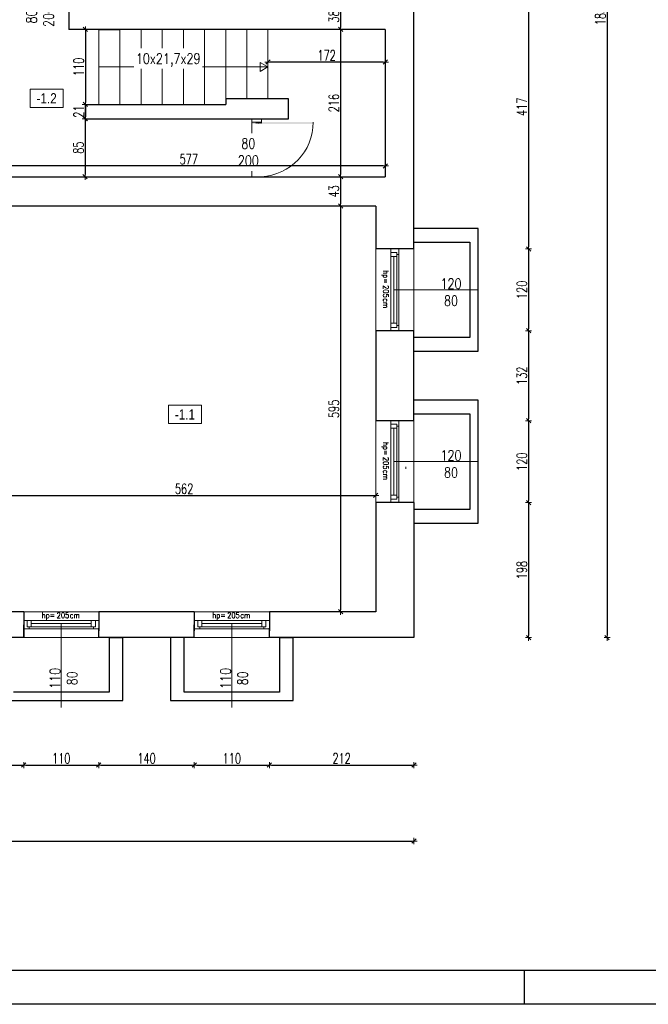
# Model space of a CAD drawing. Header units: millimetres. Extents: x 0 to 111311, y -48878 to -25280.
# Tile 53 of 244: x 70709 to 71630, y -32831 to -31387. Entities that reach past the tile are written whole.
import ezdxf

# ---------------------------------------------------------------- set-up
doc = ezdxf.new("R2010")
doc.units = ezdxf.units.MM
doc.linetypes.add('STRICHPUNKT', pattern=[0.5, 0.35, -0.05, 0.05, -0.05])
doc.layers.get('Defpoints').update_dxf_attribs({"color": 30})
doc.layers.add('e-cad_opisy', color=7, linetype='Continuous')
for name, color, linetype, lineweight in [('J 0.15', 40, 'Continuous', 15), ('J opisy', 7, 'Continuous', 9), ('J stolarka_okna', 144, 'Continuous', 0), ('J wymiary', 1, 'Continuous', 9), ('okna', 5, 'Continuous', 20), ('OPIS', 7, 'Continuous', 5), ('sciany', 252, 'Continuous', 30)]:
    doc.layers.add(name, color=color, linetype=linetype, lineweight=lineweight)
doc.styles.add('ADESK2', font='simplex', dxfattribs={"width": 0.7})
doc.styles.add('MtXpl_simplex_shx', font='simplex.shx')
doc.styles.get("Standard").update_dxf_attribs({"font": 'arial.ttf'})
doc.dimstyles.new('1-100', dxfattribs={"dimscale": 1.5, "dimtxt": 10, "dimasz": 2, "dimexe": 1, "dimexo": 1, "dimgap": 1.5, "dimtad": 1, "dimdec": 0, "dimrnd": 0.5, "dimdsep": 46, "dimtxsty": 'ADESK2', "dimblk": 'wymiar', "dimcen": -1, "dimdle": 5, "dimse1": 1, "dimse2": 1, "dimclrd": 256, "dimclre": 256, "dimclrt": 256, "dimadec": 0, "dimazin": 0, "dimtfac": 1, "dimtdec": 0, "dimtix": 1, "dimtmove": 0, "dimatfit": 3, "dimfxl": 20, "dimfxlon": 1, "dimtolj": 1, "dimtzin": 0, "dimarcsym": 0})

# ---------------------------------------------------------------- blocks, each defined once
blk = doc.blocks.new('A1_poziom')
at = {"ltscale": 0.8}
blk.add_line((661, 0), (661, 5), dxfattribs=at)
for points in [[(0, 0), (0, 297), (25, 297), (25, 594), (841, 594), (841, 0)], [(30, 5), (836, 5), (836, 589), (30, 589)]]:
    blk.add_lwpolyline(points, close=True)
blk = doc.blocks.new('wymiar')
for p, q in [((1.5, 0), (-1.5, 0)), ((1.06, 1.06), (-1.06, -1.06)), ((0, 1.5), (0, -1.5))]:
    blk.add_line(p, q)
blk = doc.blocks.new('*D2964')
at = {"layer": 'Defpoints', "color": 0, "ltscale": 4}
for p in [(71179, -31363.3), (71179, -31401.3), (71179, -31401.3)]:
    blk.add_point(p, dxfattribs=at)
at = {"layer": 'J wymiary', "lineweight": -2}
blk.add_line((71179, -31366.3), (71179, -31398.3), dxfattribs=at)
at = {"layer": 'J wymiary', "lineweight": -2, "ltscale": 4, "xscale": 3, "yscale": 3, "zscale": 3}
for p, rotation in [((71179, -31363.3), 90), ((71179, -31401.3), 270)]:
    blk.add_blockref('wymiar', p, dxfattribs=dict(at, rotation=rotation))
at = {"layer": 'J wymiary', "ltscale": 4, "insert": (71169.2, -31382.3), "char_height": 15, "attachment_point": 5, "rotation": 90, "style": 'ADESK2'}
blk.add_mtext('\\A1;38', dxfattribs=at)
blk = doc.blocks.new('*D2965')
at = {"layer": 'Defpoints', "color": 0, "ltscale": 4}
for p in [(71179, -31401.3), (71179, -31617.3), (71179, -31617.3)]:
    blk.add_point(p, dxfattribs=at)
at = {"layer": 'J wymiary', "lineweight": -2}
blk.add_line((71179, -31404.3), (71179, -31614.3), dxfattribs=at)
at = {"layer": 'J wymiary', "lineweight": -2, "ltscale": 4, "xscale": 3, "yscale": 3, "zscale": 3}
for p, rotation in [((71179, -31401.3), 90), ((71179, -31617.3), 270)]:
    blk.add_blockref('wymiar', p, dxfattribs=dict(at, rotation=rotation))
at = {"layer": 'J wymiary', "ltscale": 4, "insert": (71169.2, -31509.3), "char_height": 15, "attachment_point": 5, "rotation": 90, "style": 'ADESK2'}
blk.add_mtext('\\A1;216', dxfattribs=at)
blk = doc.blocks.new('*D2966')
at = {"layer": 'Defpoints', "color": 0, "ltscale": 4}
for p in [(71179, -31617.3), (71179, -31660.3), (71179, -31660.3)]:
    blk.add_point(p, dxfattribs=at)
at = {"layer": 'J wymiary', "lineweight": -2}
blk.add_line((71179, -31620.3), (71179, -31657.3), dxfattribs=at)
at = {"layer": 'J wymiary', "lineweight": -2, "ltscale": 4, "xscale": 3, "yscale": 3, "zscale": 3}
for p, rotation in [((71179, -31617.3), 90), ((71179, -31660.3), 270)]:
    blk.add_blockref('wymiar', p, dxfattribs=dict(at, rotation=rotation))
at = {"layer": 'J wymiary', "ltscale": 4, "insert": (71169.2, -31638.8), "char_height": 15, "attachment_point": 5, "rotation": 90, "style": 'ADESK2'}
blk.add_mtext('\\A1;43', dxfattribs=at)
blk = doc.blocks.new('*D2967')
at = {"layer": 'Defpoints', "color": 0, "ltscale": 4}
for p in [(71179, -31660.3), (71179, -32255.3), (71179, -32255.3)]:
    blk.add_point(p, dxfattribs=at)
at = {"layer": 'J wymiary', "lineweight": -2}
blk.add_line((71179, -31663.3), (71179, -32252.3), dxfattribs=at)
at = {"layer": 'J wymiary', "lineweight": -2, "ltscale": 4, "xscale": 3, "yscale": 3, "zscale": 3}
for p, rotation in [((71179, -31660.3), 90), ((71179, -32255.3), 270)]:
    blk.add_blockref('wymiar', p, dxfattribs=dict(at, rotation=rotation))
at = {"layer": 'J wymiary', "ltscale": 4, "insert": (71169.2, -31957.8), "char_height": 15, "attachment_point": 5, "rotation": 90, "style": 'ADESK2'}
blk.add_mtext('\\A1;595', dxfattribs=at)
blk = doc.blocks.new('*D2971')
at = {"layer": 'Defpoints', "color": 0, "ltscale": 4}
for p in [(70668.6, -32084.8), (71230.6, -32084.8), (71230.6, -32084.8)]:
    blk.add_point(p, dxfattribs=at)
at = {"layer": 'J wymiary', "lineweight": -2}
blk.add_line((70671.6, -32084.8), (71227.6, -32084.8), dxfattribs=at)
at = {"layer": 'J wymiary', "lineweight": -2, "ltscale": 4, "xscale": 3, "yscale": 3, "zscale": 3, "rotation": 180}
blk.add_blockref('wymiar', (70668.6, -32084.8), dxfattribs=at)
at = {"layer": 'J wymiary', "lineweight": -2, "ltscale": 4, "xscale": 3, "yscale": 3, "zscale": 3}
blk.add_blockref('wymiar', (71230.6, -32084.8), dxfattribs=at)
at = {"layer": 'J wymiary', "ltscale": 4, "insert": (70949.6, -32075), "char_height": 15, "attachment_point": 5, "style": 'ADESK2'}
blk.add_mtext('\\A1;562', dxfattribs=at)
blk = doc.blocks.new('*D2975')
at = {"layer": 'Defpoints', "color": 0, "ltscale": 4}
for p in [(70668.2, -31601.4), (70668.2, -31617.3), (71244.6, -31617.3)]:
    blk.add_point(p, dxfattribs=at)
at = {"layer": 'J wymiary', "lineweight": -2}
blk.add_line((71241.6, -31601.4), (70671.2, -31601.4), dxfattribs=at)
at = {"layer": 'J wymiary', "lineweight": -2, "ltscale": 4, "xscale": 3, "yscale": 3, "zscale": 3, "rotation": 180}
blk.add_blockref('wymiar', (70668.2, -31601.4), dxfattribs=at)
at = {"layer": 'J wymiary', "lineweight": -2, "ltscale": 4, "xscale": 3, "yscale": 3, "zscale": 3}
blk.add_blockref('wymiar', (71244.6, -31601.4), dxfattribs=at)
at = {"layer": 'J wymiary', "ltscale": 4, "insert": (70956.4, -31591.6), "char_height": 15, "attachment_point": 5, "style": 'ADESK2'}
blk.add_mtext('\\A1;577', dxfattribs=at)
blk = doc.blocks.new('*D3040')
at = {"layer": 'Defpoints', "color": 0, "ltscale": 4}
for p in [(71072.6, -31401.3), (71244.6, -31401.3), (71072.6, -31449.2)]:
    blk.add_point(p, dxfattribs=at)
at = {"layer": 'J wymiary', "lineweight": -2}
blk.add_line((71241.6, -31449.2), (71075.6, -31449.2), dxfattribs=at)
at = {"layer": 'J wymiary', "lineweight": -2, "ltscale": 4, "xscale": 3, "yscale": 3, "zscale": 3, "rotation": 180}
blk.add_blockref('wymiar', (71072.6, -31449.2), dxfattribs=at)
at = {"layer": 'J wymiary', "lineweight": -2, "ltscale": 4, "xscale": 3, "yscale": 3, "zscale": 3}
blk.add_blockref('wymiar', (71244.6, -31449.2), dxfattribs=at)
at = {"layer": 'J wymiary', "ltscale": 4, "insert": (71158.6, -31439.4), "char_height": 15, "attachment_point": 5, "style": 'ADESK2'}
blk.add_mtext('\\A1;172', dxfattribs=at)
blk = doc.blocks.new('*D3041')
at = {"layer": 'Defpoints', "color": 0, "ltscale": 4}
for p in [(70780.6, -31401.3), (70780.6, -31511.3), (70804.9, -31511.3)]:
    blk.add_point(p, dxfattribs=at)
at = {"layer": 'J wymiary', "lineweight": -2}
blk.add_line((70804.9, -31404.3), (70804.9, -31508.3), dxfattribs=at)
at = {"layer": 'J wymiary', "lineweight": -2, "ltscale": 4, "xscale": 3, "yscale": 3, "zscale": 3}
for p, rotation in [((70804.9, -31401.3), 90), ((70804.9, -31511.3), 270)]:
    blk.add_blockref('wymiar', p, dxfattribs=dict(at, rotation=rotation))
at = {"layer": 'J wymiary', "ltscale": 4, "insert": (70795.1, -31456.3), "char_height": 15, "attachment_point": 5, "rotation": 90, "style": 'ADESK2'}
blk.add_mtext('\\A1;110', dxfattribs=at)
blk = doc.blocks.new('*D3042')
at = {"layer": 'Defpoints', "color": 0, "ltscale": 4}
for p in [(70804.6, -31511.3), (70804.6, -31532.3), (70804.9, -31532.3)]:
    blk.add_point(p, dxfattribs=at)
at = {"layer": 'J wymiary', "lineweight": -2}
blk.add_line((70804.9, -31514.3), (70804.9, -31529.3), dxfattribs=at)
at = {"layer": 'J wymiary', "lineweight": -2, "ltscale": 4, "xscale": 3, "yscale": 3, "zscale": 3}
for p, rotation in [((70804.9, -31511.3), 90), ((70804.9, -31532.3), 270)]:
    blk.add_blockref('wymiar', p, dxfattribs=dict(at, rotation=rotation))
at = {"layer": 'J wymiary', "ltscale": 4, "insert": (70795.1, -31521.8), "char_height": 15, "attachment_point": 5, "rotation": 90, "style": 'ADESK2'}
blk.add_mtext('\\A1;21', dxfattribs=at)
blk = doc.blocks.new('*D3043')
at = {"layer": 'Defpoints', "color": 0, "ltscale": 4}
for p in [(70804.9, -31532.3), (70804.6, -31617.3), (70804.9, -31617.3)]:
    blk.add_point(p, dxfattribs=at)
at = {"layer": 'J wymiary', "lineweight": -2}
blk.add_line((70804.6, -31535.3), (70804.6, -31614.3), dxfattribs=at)
at = {"layer": 'J wymiary', "lineweight": -2, "ltscale": 4, "xscale": 3, "yscale": 3, "zscale": 3}
for p, rotation in [((70804.6, -31532.3), 90), ((70804.6, -31617.3), 270)]:
    blk.add_blockref('wymiar', p, dxfattribs=dict(at, rotation=rotation))
at = {"layer": 'J wymiary', "ltscale": 4, "insert": (70794.8, -31574.8), "char_height": 15, "attachment_point": 5, "rotation": 90, "style": 'ADESK2'}
blk.add_mtext('\\A1;85', dxfattribs=at)
blk = doc.blocks.new('*D3185')
at = {"layer": 'Defpoints', "color": 0, "ltscale": 4}
for p in [(70565.6, -32285.9), (70714.6, -32287.8), (70714.6, -32480.2)]:
    blk.add_point(p, dxfattribs=at)
at = {"layer": 'J wymiary', "lineweight": -2}
blk.add_line((70568.6, -32480.2), (70711.6, -32480.2), dxfattribs=at)
at = {"layer": 'J wymiary', "lineweight": -2, "ltscale": 4, "xscale": 3, "yscale": 3, "zscale": 3, "rotation": 180}
blk.add_blockref('wymiar', (70565.6, -32480.2), dxfattribs=at)
at = {"layer": 'J wymiary', "lineweight": -2, "ltscale": 4, "xscale": 3, "yscale": 3, "zscale": 3}
blk.add_blockref('wymiar', (70714.6, -32480.2), dxfattribs=at)
at = {"layer": 'J wymiary', "ltscale": 4, "insert": (70640.1, -32470.4), "char_height": 15, "attachment_point": 5, "style": 'ADESK2'}
blk.add_mtext('\\A1;149', dxfattribs=at)
blk = doc.blocks.new('*D3186')
at = {"layer": 'Defpoints', "color": 0, "ltscale": 4}
for p in [(70824.6, -32287.3), (70714.6, -32287.8), (70824.6, -32480.2)]:
    blk.add_point(p, dxfattribs=at)
at = {"layer": 'J wymiary', "lineweight": -2}
blk.add_line((70717.6, -32480.2), (70821.6, -32480.2), dxfattribs=at)
at = {"layer": 'J wymiary', "lineweight": -2, "ltscale": 4, "xscale": 3, "yscale": 3, "zscale": 3, "rotation": 180}
blk.add_blockref('wymiar', (70714.6, -32480.2), dxfattribs=at)
at = {"layer": 'J wymiary', "lineweight": -2, "ltscale": 4, "xscale": 3, "yscale": 3, "zscale": 3}
blk.add_blockref('wymiar', (70824.6, -32480.2), dxfattribs=at)
at = {"layer": 'J wymiary', "ltscale": 4, "insert": (70769.6, -32470.4), "char_height": 15, "attachment_point": 5, "style": 'ADESK2'}
blk.add_mtext('\\A1;110', dxfattribs=at)
blk = doc.blocks.new('*D3187')
at = {"layer": 'Defpoints', "color": 0, "ltscale": 4}
for p in [(70824.6, -32287.3), (70964.6, -32287.3), (70964.6, -32480.2)]:
    blk.add_point(p, dxfattribs=at)
at = {"layer": 'J wymiary', "lineweight": -2}
blk.add_line((70827.6, -32480.2), (70961.6, -32480.2), dxfattribs=at)
at = {"layer": 'J wymiary', "lineweight": -2, "ltscale": 4, "xscale": 3, "yscale": 3, "zscale": 3, "rotation": 180}
blk.add_blockref('wymiar', (70824.6, -32480.2), dxfattribs=at)
at = {"layer": 'J wymiary', "lineweight": -2, "ltscale": 4, "xscale": 3, "yscale": 3, "zscale": 3}
blk.add_blockref('wymiar', (70964.6, -32480.2), dxfattribs=at)
at = {"layer": 'J wymiary', "ltscale": 4, "insert": (70894.6, -32470.4), "char_height": 15, "attachment_point": 5, "style": 'ADESK2'}
blk.add_mtext('\\A1;140', dxfattribs=at)
blk = doc.blocks.new('*D3188')
at = {"layer": 'Defpoints', "color": 0, "ltscale": 4}
for p in [(70964.6, -32287.3), (71074.6, -32287.3), (71074.6, -32480.2)]:
    blk.add_point(p, dxfattribs=at)
at = {"layer": 'J wymiary', "lineweight": -2}
blk.add_line((70967.6, -32480.2), (71071.6, -32480.2), dxfattribs=at)
at = {"layer": 'J wymiary', "lineweight": -2, "ltscale": 4, "xscale": 3, "yscale": 3, "zscale": 3, "rotation": 180}
blk.add_blockref('wymiar', (70964.6, -32480.2), dxfattribs=at)
at = {"layer": 'J wymiary', "lineweight": -2, "ltscale": 4, "xscale": 3, "yscale": 3, "zscale": 3}
blk.add_blockref('wymiar', (71074.6, -32480.2), dxfattribs=at)
at = {"layer": 'J wymiary', "ltscale": 4, "insert": (71019.6, -32470.4), "char_height": 15, "attachment_point": 5, "style": 'ADESK2'}
blk.add_mtext('\\A1;110', dxfattribs=at)
blk = doc.blocks.new('*D3189')
at = {"layer": 'Defpoints', "color": 0, "ltscale": 4}
for p in [(71074.6, -32287.3), (71286.6, -32284.8), (71286.6, -32480.2)]:
    blk.add_point(p, dxfattribs=at)
at = {"layer": 'J wymiary', "lineweight": -2}
blk.add_line((71077.6, -32480.2), (71283.6, -32480.2), dxfattribs=at)
at = {"layer": 'J wymiary', "lineweight": -2, "ltscale": 4, "xscale": 3, "yscale": 3, "zscale": 3, "rotation": 180}
blk.add_blockref('wymiar', (71074.6, -32480.2), dxfattribs=at)
at = {"layer": 'J wymiary', "lineweight": -2, "ltscale": 4, "xscale": 3, "yscale": 3, "zscale": 3}
blk.add_blockref('wymiar', (71286.6, -32480.2), dxfattribs=at)
at = {"layer": 'J wymiary', "ltscale": 4, "insert": (71180.6, -32470.4), "char_height": 15, "attachment_point": 5, "style": 'ADESK2'}
blk.add_mtext('\\A1;212', dxfattribs=at)
blk = doc.blocks.new('*D3192')
at = {"layer": 'Defpoints', "color": 0, "ltscale": 4}
for p in [(66579.6, -32290.3), (71286.6, -32291.4), (71286.6, -32591.6)]:
    blk.add_point(p, dxfattribs=at)
at = {"layer": 'J wymiary', "lineweight": -2}
blk.add_line((66582.6, -32591.6), (71283.6, -32591.6), dxfattribs=at)
at = {"layer": 'J wymiary', "lineweight": -2, "ltscale": 4, "xscale": 3, "yscale": 3, "zscale": 3, "rotation": 180}
blk.add_blockref('wymiar', (66579.6, -32591.6), dxfattribs=at)
at = {"layer": 'J wymiary', "lineweight": -2, "ltscale": 4, "xscale": 3, "yscale": 3, "zscale": 3}
blk.add_blockref('wymiar', (71286.6, -32591.6), dxfattribs=at)
at = {"layer": 'J wymiary', "ltscale": 4, "insert": (68933.1, -32581.9), "char_height": 15, "attachment_point": 5, "style": 'ADESK2'}
blk.add_mtext('\\A1;4707', dxfattribs=at)
blk = doc.blocks.new('*D3199')
at = {"layer": 'Defpoints', "color": 0, "ltscale": 4}
for p in [(71276.8, -31306.3), (71264.6, -31723.3), (71454.6, -31723.3)]:
    blk.add_point(p, dxfattribs=at)
at = {"layer": 'J wymiary', "lineweight": -2}
blk.add_line((71454.6, -31309.3), (71454.6, -31720.3), dxfattribs=at)
at = {"layer": 'J wymiary', "lineweight": -2, "ltscale": 4, "xscale": 3, "yscale": 3, "zscale": 3}
for p, rotation in [((71454.6, -31306.3), 90), ((71454.6, -31723.3), 270)]:
    blk.add_blockref('wymiar', p, dxfattribs=dict(at, rotation=rotation))
at = {"layer": 'J wymiary', "ltscale": 4, "insert": (71444.8, -31514.8), "char_height": 15, "attachment_point": 5, "rotation": 90, "style": 'ADESK2'}
blk.add_mtext('\\A1;417', dxfattribs=at)
blk = doc.blocks.new('*D3200')
at = {"layer": 'Defpoints', "color": 0, "ltscale": 4}
for p in [(71286.6, -30461.3), (71286.6, -32293.3), (71569.7, -32293.3)]:
    blk.add_point(p, dxfattribs=at)
at = {"layer": 'J wymiary', "lineweight": -2}
blk.add_line((71569.7, -30464.3), (71569.7, -32290.3), dxfattribs=at)
at = {"layer": 'J wymiary', "lineweight": -2, "ltscale": 4, "xscale": 3, "yscale": 3, "zscale": 3}
for p, rotation in [((71569.7, -30461.3), 90), ((71569.7, -32293.3), 270)]:
    blk.add_blockref('wymiar', p, dxfattribs=dict(at, rotation=rotation))
at = {"layer": 'J wymiary', "ltscale": 4, "insert": (71559.9, -31377.3), "char_height": 15, "attachment_point": 5, "rotation": 90, "style": 'ADESK2'}
blk.add_mtext('\\A1;1832', dxfattribs=at)
blk = doc.blocks.new('*D3201')
at = {"layer": 'Defpoints', "color": 0, "ltscale": 4}
for p in [(71286.6, -31723.3), (71286.6, -31843.3), (71454.6, -31843.3)]:
    blk.add_point(p, dxfattribs=at)
at = {"layer": 'J wymiary', "lineweight": -2}
blk.add_line((71454.6, -31726.3), (71454.6, -31840.3), dxfattribs=at)
at = {"layer": 'J wymiary', "lineweight": -2, "ltscale": 4, "xscale": 3, "yscale": 3, "zscale": 3}
for p, rotation in [((71454.6, -31723.3), 90), ((71454.6, -31843.3), 270)]:
    blk.add_blockref('wymiar', p, dxfattribs=dict(at, rotation=rotation))
at = {"layer": 'J wymiary', "ltscale": 4, "insert": (71444.8, -31783.3), "char_height": 15, "attachment_point": 5, "rotation": 90, "style": 'ADESK2'}
blk.add_mtext('\\A1;120', dxfattribs=at)
blk = doc.blocks.new('*D3202')
at = {"layer": 'Defpoints', "color": 0, "ltscale": 4}
for p in [(71286.6, -31843.3), (71280.4, -31975.2), (71454.6, -31975.2)]:
    blk.add_point(p, dxfattribs=at)
at = {"layer": 'J wymiary', "lineweight": -2}
blk.add_line((71454.6, -31846.3), (71454.6, -31972.2), dxfattribs=at)
at = {"layer": 'J wymiary', "lineweight": -2, "ltscale": 4, "xscale": 3, "yscale": 3, "zscale": 3}
for p, rotation in [((71454.6, -31843.3), 90), ((71454.6, -31975.2), 270)]:
    blk.add_blockref('wymiar', p, dxfattribs=dict(at, rotation=rotation))
at = {"layer": 'J wymiary', "ltscale": 4, "insert": (71444.8, -31909.2), "char_height": 15, "attachment_point": 5, "rotation": 90, "style": 'ADESK2'}
blk.add_mtext('\\A1;132', dxfattribs=at)
blk = doc.blocks.new('*D3203')
at = {"layer": 'Defpoints', "color": 0, "ltscale": 4}
for p in [(71280.4, -31975.2), (71273, -32095.2), (71454.6, -32095.2)]:
    blk.add_point(p, dxfattribs=at)
at = {"layer": 'J wymiary', "lineweight": -2}
blk.add_line((71454.6, -31978.2), (71454.6, -32092.2), dxfattribs=at)
at = {"layer": 'J wymiary', "lineweight": -2, "ltscale": 4, "xscale": 3, "yscale": 3, "zscale": 3}
for p, rotation in [((71454.6, -31975.2), 90), ((71454.6, -32095.2), 270)]:
    blk.add_blockref('wymiar', p, dxfattribs=dict(at, rotation=rotation))
at = {"layer": 'J wymiary', "ltscale": 4, "insert": (71444.8, -32035.2), "char_height": 15, "attachment_point": 5, "rotation": 90, "style": 'ADESK2'}
blk.add_mtext('\\A1;120', dxfattribs=at)
blk = doc.blocks.new('*D3204')
at = {"layer": 'Defpoints', "color": 0, "ltscale": 4}
for p in [(71273, -32095.2), (71258.1, -32293.3), (71454.6, -32293.3)]:
    blk.add_point(p, dxfattribs=at)
at = {"layer": 'J wymiary', "lineweight": -2}
blk.add_line((71454.6, -32098.2), (71454.6, -32290.3), dxfattribs=at)
at = {"layer": 'J wymiary', "lineweight": -2, "ltscale": 4, "xscale": 3, "yscale": 3, "zscale": 3}
for p, rotation in [((71454.6, -32095.2), 90), ((71454.6, -32293.3), 270)]:
    blk.add_blockref('wymiar', p, dxfattribs=dict(at, rotation=rotation))
at = {"layer": 'J wymiary', "ltscale": 4, "insert": (71444.8, -32194.2), "char_height": 15, "attachment_point": 5, "rotation": 90, "style": 'ADESK2'}
blk.add_mtext('\\A1;198', dxfattribs=at)

msp = doc.modelspace()

# ---------------------------------------------------------------- linework, layer by layer
at = {"layer": 'J 0.15', "lineweight": 5}
for p, q in [((70824.586, -31401.285), (70824.586, -31511.285)), ((70855.586, -31401.285), (70855.586, -31511.285)), ((70886.586, -31511.285), (70886.586, -31401.285)), ((70917.586, -31401.285), (70917.586, -31511.285)), ((70948.586, -31511.285), (70948.585, -31401.285)), ((70979.585, -31401.285), (70979.585, -31511.285)), ((71010.585, -31503.286), (71010.585, -31401.284)), ((71041.585, -31401.284), (71041.585, -31503.286)), ((71072.585, -31503.285), (71072.585, -31401.284))]:
    msp.add_line(p, q, dxfattribs=at)
at = {"layer": 'J opisy'}
for p, q in [((70736.015, -31406.949), (70736.015, -31356.949)), ((70824.586, -31456.285), (71072.585, -31456.285)), ((71019.283, -31578.713), (71069.283, -31578.713))]:
    msp.add_line(p, q, dxfattribs=at)
at = {"layer": 'J opisy', "linetype": 'Continuous', "lineweight": 9}
for p, q in [((71257.086, -31783.284), (71380.086, -31783.284)), ((71257.086, -32035.166), (71380.086, -32035.166)), ((70769.586, -32272.784), (70769.586, -32395.784)), ((71019.586, -32272.784), (71019.586, -32395.784))]:
    msp.add_line(p, q, dxfattribs=at)
at = {"layer": 'J opisy'}
msp.add_lwpolyline([(71072.584, -31456.285), (71061.334, -31462.78), (71061.334, -31449.789)], close=True, dxfattribs=at)
at = {"layer": 'J stolarka_okna'}
for p, q in [((71048.949, -31532.285), (71048.949, -31537.285)), ((71048.949, -31532.285), (71062.949, -31532.285)), ((71062.949, -31538.236), (71062.949, -31532.285)), ((71048.949, -31537.285), (71054.949, -31537.285)), ((71048.949, -31537.285), (71048.949, -31617.285)), ((71054.949, -31537.285), (71062.949, -31537.285)), ((71048.949, -31617.285), (71062.949, -31617.285))]:
    msp.add_line(p, q, dxfattribs=at)
at = {"layer": 'J stolarka_okna', "linetype": 'Continuous', "lineweight": 9}
for p, q in [((71230.586, -31723.284), (71230.586, -31843.284)), ((71252.586, -31723.284), (71252.586, -31843.284)), ((71264.586, -31723.284), (71252.586, -31723.284)), ((71264.586, -31843.284), (71264.586, -31723.284)), ((71286.586, -31843.284), (71286.586, -31723.284)), ((71252.586, -31728.284), (71252.586, -31734.284)), ((71252.586, -31728.284), (71261.586, -31728.284)), ((71252.586, -31734.284), (71261.586, -31734.284)), ((71257.086, -31734.284), (71257.086, -31832.284)), ((71261.586, -31728.284), (71261.586, -31734.284)), ((71261.586, -31731.284), (71264.586, -31731.284)), ((71261.586, -31734.284), (71261.586, -31832.284)), ((71252.586, -31832.284), (71252.586, -31838.284)), ((71252.586, -31832.284), (71261.586, -31832.284)), ((71252.586, -31838.284), (71261.586, -31838.284)), ((71261.586, -31832.284), (71261.586, -31838.284)), ((71261.586, -31835.284), (71264.586, -31835.284)), ((71252.586, -31843.284), (71264.586, -31843.284)), ((71230.586, -31975.166), (71230.586, -32095.166)), ((71252.586, -31975.166), (71252.586, -32095.166)), ((71264.586, -31975.166), (71252.586, -31975.166)), ((71252.586, -31980.166), (71252.586, -31986.166)), ((71252.586, -31980.166), (71261.586, -31980.166)), ((71261.586, -31980.166), (71261.586, -31986.166)), ((71261.586, -31983.166), (71264.586, -31983.166)), ((71264.586, -32095.166), (71264.586, -31975.166)), ((71286.586, -32095.166), (71286.586, -31975.166)), ((71252.586, -31986.166), (71261.586, -31986.166)), ((71257.086, -31986.166), (71257.086, -32084.166)), ((71261.586, -31986.166), (71261.586, -32084.166)), ((71252.586, -32084.166), (71252.586, -32090.166)), ((71252.586, -32084.166), (71261.586, -32084.166)), ((71261.586, -32084.166), (71261.586, -32090.166)), ((71252.586, -32090.166), (71261.586, -32090.166)), ((71252.586, -32095.166), (71264.586, -32095.166)), ((71261.586, -32087.166), (71264.586, -32087.166)), ((70824.586, -32255.284), (70714.586, -32255.284)), ((71074.586, -32255.284), (70964.586, -32255.284)), ((70824.586, -32268.284), (70714.586, -32268.284)), ((70714.586, -32268.284), (70714.586, -32280.284)), ((70725.586, -32268.284), (70719.586, -32268.284)), ((70719.586, -32268.284), (70719.586, -32277.284)), ((70725.586, -32268.284), (70725.586, -32277.284)), ((70813.586, -32272.784), (70725.586, -32272.784)), ((70819.586, -32268.284), (70813.586, -32268.284)), ((70813.586, -32268.284), (70813.586, -32277.284)), ((70819.586, -32268.284), (70819.586, -32277.284)), ((70824.586, -32268.284), (70824.586, -32280.284)), ((71074.586, -32268.284), (70964.586, -32268.284)), ((70964.586, -32268.284), (70964.586, -32280.284)), ((70975.586, -32268.284), (70969.586, -32268.284)), ((70969.586, -32268.284), (70969.586, -32277.284)), ((70975.586, -32268.284), (70975.586, -32277.284)), ((71063.586, -32272.784), (70975.586, -32272.784)), ((71069.586, -32268.284), (71063.586, -32268.284)), ((71063.586, -32268.284), (71063.586, -32277.284)), ((71069.586, -32268.284), (71069.586, -32277.284)), ((71074.586, -32268.284), (71074.586, -32280.284)), ((70824.586, -32280.284), (70714.586, -32280.284)), ((70725.586, -32277.284), (70719.586, -32277.284)), ((70722.586, -32277.284), (70722.586, -32280.284)), ((70813.586, -32277.284), (70725.586, -32277.284)), ((70819.586, -32277.284), (70813.586, -32277.284)), ((70816.586, -32277.284), (70816.586, -32280.284)), ((71074.586, -32280.284), (70964.586, -32280.284)), ((70975.586, -32277.284), (70969.586, -32277.284)), ((70972.586, -32277.284), (70972.586, -32280.284)), ((71063.586, -32277.284), (70975.586, -32277.284)), ((71069.586, -32277.284), (71063.586, -32277.284)), ((71066.586, -32277.284), (71066.586, -32280.284)), ((70714.586, -32293.284), (70824.586, -32293.284)), ((70964.586, -32293.284), (71074.586, -32293.284))]:
    msp.add_line(p, q, dxfattribs=at)
at = {"layer": 'J stolarka_okna'}
msp.add_arc((71058.953, -31537.389), 79.996, 272.863242, 0, dxfattribs=at)
msp.add_solid([(71138.949, -31539.515), (71138.949, -31537.389), (71048.949, -31539.515), (71048.949, -31537.515)], dxfattribs=at)
at = {"layer": 'okna'}
msp.add_line((71274.586, -32042.644), (71274.586, -32045.644), dxfattribs=at)
at = {"layer": 'OPIS'}
for points in [[(70772.523, -31515.781), (70723.773, -31515.781), (70723.773, -31488.906), (70772.523, -31488.906)], [(70975.291, -31979.372), (70926.541, -31979.372), (70926.541, -31952.497), (70975.291, -31952.497)]]:
    msp.add_lwpolyline(points, close=True, dxfattribs=at)
at = {"layer": 'sciany'}
for p, q in [((71286.586, -31723.284), (71286.586, -31306.284)), ((70780.587, -31363.284), (70780.587, -31401.285)), ((71244.586, -31401.284), (70780.587, -31401.285)), ((70824.586, -31401.285), (70855.586, -31401.285)), ((71244.586, -31401.284), (71244.586, -31617.284)), ((71102.585, -31503.285), (71010.585, -31503.286)), ((71010.585, -31503.286), (71010.585, -31511.285)), ((71102.585, -31532.285), (71102.585, -31503.285)), ((70804.586, -31511.285), (70804.586, -31532.285)), ((70804.586, -31511.285), (71010.585, -31511.285)), ((70855.586, -31511.285), (70886.586, -31511.285)), ((70804.586, -31532.285), (71078.485, -31532.285)), ((71072.585, -31532.285), (71102.585, -31532.285)), ((70668.213, -31617.284), (71244.586, -31617.284)), ((71230.586, -31660.284), (70668.586, -31660.284)), ((71230.586, -31660.284), (71230.586, -31723.284)), ((71380.586, -31693.284), (71286.586, -31693.284)), ((71380.586, -31873.284), (71380.586, -31693.284)), ((71286.586, -31723.284), (71230.586, -31723.284)), ((71286.586, -31713.284), (71368.586, -31713.284)), ((71368.586, -31713.284), (71368.586, -31853.284)), ((71286.586, -31843.284), (71230.586, -31843.284)), ((71230.586, -31843.284), (71230.586, -31975.166)), ((71286.586, -31975.166), (71286.586, -31843.284)), ((71368.586, -31853.284), (71286.586, -31853.284)), ((71286.586, -31873.284), (71380.586, -31873.284)), ((71380.586, -31945.166), (71286.586, -31945.166)), ((71380.586, -32125.166), (71380.586, -31945.166)), ((71286.586, -31965.166), (71368.586, -31965.166)), ((71368.586, -31965.166), (71368.586, -32105.166)), ((71286.586, -31975.166), (71230.586, -31975.166)), ((71286.586, -32095.166), (71230.586, -32095.166)), ((71230.586, -32095.166), (71230.586, -32255.284)), ((71286.586, -32095.166), (71286.586, -32293.284)), ((71368.586, -32105.166), (71286.586, -32105.166)), ((71286.586, -32125.166), (71380.586, -32125.166)), ((70714.586, -32255.284), (70668.586, -32255.284)), ((70714.586, -32255.284), (70714.586, -32293.284)), ((70964.586, -32255.284), (70824.586, -32255.284)), ((70824.586, -32255.284), (70824.586, -32283.284)), ((70964.586, -32255.284), (70964.586, -32283.284)), ((71230.586, -32255.284), (71074.586, -32255.284)), ((71074.586, -32255.284), (71074.586, -32283.284)), ((70714.586, -32279.284), (70714.586, -32274.284)), ((70714.586, -32293.284), (70714.586, -32279.284)), ((70824.586, -32274.284), (70824.586, -32279.284)), ((70824.586, -32293.284), (70824.586, -32279.284)), ((70964.586, -32279.284), (70964.586, -32274.284)), ((70964.586, -32293.284), (70964.586, -32279.284)), ((71074.586, -32274.284), (71074.586, -32279.284)), ((71074.586, -32293.284), (71074.586, -32279.284)), ((70714.586, -32293.284), (70565.586, -32293.284)), ((70964.586, -32293.284), (70824.586, -32293.284)), ((70839.586, -32293.284), (70839.586, -32373.284)), ((70839.586, -32293.284), (70859.586, -32293.284)), ((70859.586, -32385.284), (70859.586, -32293.284)), ((70949.586, -32293.284), (70929.586, -32293.284)), ((70929.586, -32293.284), (70929.586, -32373.284)), ((70949.586, -32373.284), (70949.586, -32293.284)), ((71286.586, -32293.284), (71074.586, -32293.284)), ((71089.586, -32293.284), (71089.586, -32373.284)), ((71089.586, -32293.284), (71109.586, -32293.284)), ((71109.586, -32385.284), (71109.586, -32293.284)), ((70839.586, -32373.284), (70699.586, -32373.284)), ((70929.586, -32373.284), (70929.586, -32385.284)), ((71089.586, -32373.284), (70949.586, -32373.284)), ((70679.586, -32385.284), (70839.586, -32385.284)), ((70839.586, -32385.284), (70859.586, -32385.284)), ((70929.586, -32385.284), (71089.586, -32385.284)), ((71089.586, -32385.284), (71109.586, -32385.284))]:
    msp.add_line(p, q, dxfattribs=at)
at = {"layer": 'sciany', "linetype": 'STRICHPUNKT'}
msp.add_line((71054.949, -31538.236), (71062.949, -31538.236), dxfattribs=at)

# ---------------------------------------------------------------- block references
at = {"layer": 'e-cad_opisy', "ltscale": 4, "xscale": 10, "yscale": 10, "zscale": 10}
msp.add_blockref('A1_poziom', (64838.495, -32831.019), dxfattribs=at)

# ---------------------------------------------------------------- texts
at = {"layer": 'J opisy', "style": 'MtXpl_simplex_shx', "width": 0.9}
for s, p in [('hp=', (71241.48, -31754.367)), ('205', (71241.48, -31776.31)), ('cm', (71241.48, -31795.51)), ('hp=', (71241.48, -32006.249)), ('205', (71241.48, -32028.192)), ('cm', (71241.48, -32047.392))]:
    msp.add_text(s, height=8, rotation=270, dxfattribs=at).set_placement(p)
for s, p in [('hp=', (70740.818, -32264.496)), ('205', (70762.761, -32264.496)), ('cm', (70781.961, -32264.496)), ('hp=', (70990.818, -32264.496)), ('205', (71012.761, -32264.496)), ('cm', (71031.961, -32264.496))]:
    msp.add_text(s, height=8, dxfattribs=at).set_placement(p)
at = {"layer": 'J opisy', "char_height": 15, "width": 30.20626, "attachment_point": 5, "line_spacing_factor": 0.771429}
for insert in [(71340.911, -31786.714), (71340.911, -32038.597)]:
    msp.add_mtext('\\pxsm1;{\\Fsimplex|c238;\\W0.8;120\\Fsimplex|c0;\\P\\Fsimplex|c238;80}', dxfattribs=dict(at, insert=insert))
at = {"layer": 'J opisy', "char_height": 15, "width": 30.20626, "attachment_point": 5, "rotation": 90, "line_spacing_factor": 0.771429}
for insert in [(70773.017, -32352.996), (71023.017, -32352.996)]:
    msp.add_mtext('\\pxsm1;{\\Fsimplex|c238;\\W0.8;110\\Fsimplex|c0;\\P\\Fsimplex|c238;80}', dxfattribs=dict(at, insert=insert))
at = {"layer": 'OPIS', "char_height": 15, "width": 48.75, "attachment_point": 5, "line_spacing_factor": 0.857143}
for s, insert in [('{\\fArial Narrow|b0|i0|c238|p34;-1.2}', (70748.148, -31502.343)), ('{\\fArial Narrow|b0|i0|c238|p34;-1.1}', (70950.916, -31965.935))]:
    msp.add_mtext(s, dxfattribs=dict(at, insert=insert))

# ---------------------------------------------------------------- dimensions: what is measured, and where the dimension line sits
at = {"layer": 'J wymiary'}
for base, p1, p2, picture, middle in [((71569.655, -32293.284), (71286.586, -30461.284), (71286.586, -32293.284), '*D3200', (71559.905, -31377.284)), ((71454.553, -31723.284), (71276.814, -31306.284), (71264.586, -31723.284), '*D3199', (71444.803, -31514.784)), ((71454.553, -31843.284), (71286.586, -31723.284), (71286.586, -31843.284), '*D3201', (71444.803, -31783.284)), ((71454.553, -31975.166), (71286.586, -31843.284), (71280.365, -31975.166), '*D3202', (71444.803, -31909.225)), ((71454.553, -32095.166), (71280.365, -31975.166), (71272.982, -32095.166), '*D3203', (71444.803, -32035.166)), ((71454.553, -32293.284), (71272.982, -32095.166), (71258.145, -32293.284), '*D3204', (71444.803, -32194.225))]:
    dim = msp.add_linear_dim(base=base, p1=p1, p2=p2, angle=90, dimstyle='1-100', override={"dimblk": 'wymiar'}, dxfattribs=at)
    dim.commit()
    dim.dimension.update_dxf_attribs({"geometry": picture, "text_midpoint": middle})
for base, p1, p2, picture, middle in [((71178.956, -31401.284), (71178.956, -31363.284), (71178.956, -31401.284), '*D2964', (71169.206, -31382.284)), ((70804.851, -31511.285), (70780.587, -31401.285), (70780.587, -31511.285), '*D3041', (70795.101, -31456.285)), ((71178.956, -31617.284), (71178.956, -31401.284), (71178.956, -31617.284), '*D2965', (71169.206, -31509.284)), ((70804.851, -31532.285), (70804.586, -31511.285), (70804.586, -31532.285), '*D3042', (70795.101, -31521.785)), ((70804.586, -31617.284), (70804.851, -31532.285), (70804.851, -31617.284), '*D3043', (70794.836, -31574.784)), ((71178.956, -31660.284), (71178.956, -31617.284), (71178.956, -31660.284), '*D2966', (71169.206, -31638.784)), ((71178.956, -32255.284), (71178.956, -31660.284), (71178.956, -32255.284), '*D2967', (71169.206, -31957.784))]:
    dim = msp.add_linear_dim(base=base, p1=p1, p2=p2, angle=90, dimstyle='1-100', dxfattribs=at)
    dim.commit()
    dim.dimension.update_dxf_attribs({"geometry": picture, "text_midpoint": middle})
for base, p1, p2, picture, middle in [((71072.585, -31449.183), (71244.586, -31401.284), (71072.585, -31401.284), '*D3040', (71158.585, -31439.433)), ((71230.586, -32084.775), (70668.586, -32084.775), (71230.586, -32084.775), '*D2971', (70949.586, -32075.025))]:
    dim = msp.add_linear_dim(base=base, p1=p1, p2=p2, dimstyle='1-100', dxfattribs=at)
    dim.commit()
    dim.dimension.update_dxf_attribs({"geometry": picture, "text_midpoint": middle})
for base, p1, p2, picture, middle in [((70714.586, -32480.161), (70565.586, -32285.895), (70714.586, -32287.8), '*D3185', (70640.086, -32470.411)), ((70824.586, -32480.161), (70714.586, -32287.8), (70824.586, -32287.324), '*D3186', (70769.586, -32470.411)), ((70964.586, -32480.161), (70824.586, -32287.324), (70964.586, -32287.324), '*D3187', (70894.586, -32470.411)), ((71074.586, -32480.161), (70964.586, -32287.324), (71074.586, -32287.324), '*D3188', (71019.586, -32470.411)), ((71286.586, -32480.161), (71074.586, -32287.324), (71286.586, -32284.822), '*D3189', (71180.586, -32470.411)), ((71286.586, -32591.632), (66579.586, -32290.284), (71286.586, -32291.358), '*D3192', (68933.086, -32581.882))]:
    dim = msp.add_linear_dim(base=base, p1=p1, p2=p2, dimstyle='1-100', override={"dimblk": 'wymiar'}, dxfattribs=at)
    dim.commit()
    dim.dimension.update_dxf_attribs({"geometry": picture, "text_midpoint": middle})

# ---------------------------------------------------------------- next in the draw order: texts
at = {"layer": 'J opisy', "char_height": 15, "width": 85.22639, "attachment_point": 5, "line_spacing_factor": 0.771429, "bg_fill": 2}
for insert, rotation in [((70738.54, -31382.383), 90.004545), ((71043.85, -31581.238), 0.004545)]:
    msp.add_mtext('\\pxsm1;{\\Fsimplex.shx|c238;\\W0.8;80\\P200}', dxfattribs=dict(at, insert=insert, rotation=rotation))
at = {"layer": 'J opisy', "insert": (70926.305, -31446.358), "char_height": 15, "width": 85.22639, "attachment_point": 5, "line_spacing_factor": 0.771429, "bg_fill": 2}
msp.add_mtext('\\pxsm1;{\\Fsimplex.shx|c238;\\W0.8;10x21,7x29}', dxfattribs=at)

# ---------------------------------------------------------------- next in the draw order: dimensions: what is measured, and where the dimension line sits
at = {"layer": 'J wymiary'}
dim = msp.add_linear_dim(base=(70668.213, -31601.376), p1=(71244.586, -31617.284), p2=(70668.213, -31617.284), dimstyle='1-100', dxfattribs=at)
dim.commit()
dim.dimension.update_dxf_attribs({"geometry": '*D2975', "text_midpoint": (70956.4, -31591.626)})

doc.saveas('drawing.dxf')
